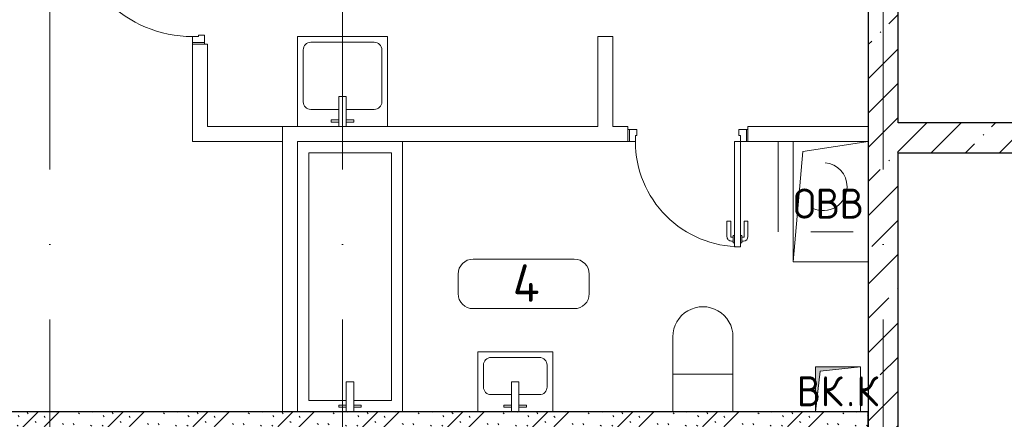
# Model space of a CAD drawing. Header units: millimetres. Extents: x -19737 to 100106, y -4436 to 96517.
# Tile 45 of 59: x 70511 to 77068, y 15500 to 18163. Entities that reach past the tile are written whole.
import ezdxf

# ---------------------------------------------------------------- set-up
doc = ezdxf.new("R2010")
doc.units = ezdxf.units.MM
doc.linetypes.add('ADSK_Линия сетки', pattern=[5000, 4000, -500, 0, -500])
for name, color, linetype, lineweight in [('A-____-NOTE-TEXT', 7, 'Continuous', 18), ('A-AREA-____-IDEN', 7, 'Continuous', 9), ('A-DOOR-____-MCUT', 7, 'Continuous', 9), ('A-DOOR-____-OTLN', 7, 'Continuous', 18), ('A-DOOR-FRAM-MCUT', 7, 'Continuous', 9), ('A-GENM-____-OTLN', 7, 'Continuous', 18), ('A-WALL-____-MCUT', 7, 'Continuous', 40), ('A-WALL-____-PATT', 7, 'Continuous', 40), ('I-WALL-____-MCUT', 7, 'Continuous', 40), ('I-WALL-____-OTLN', 7, 'Continuous', 18), ('M-EQPM-____-OTLN', 7, 'Continuous', 18), ('P-SANR-FIXT-OTLN', 7, 'Continuous', 18), ('S-GRID-____-OTLN', 7, 'Continuous', 9)]:
    doc.layers.add(name, color=color, linetype=linetype, lineweight=lineweight)
doc.styles.add('GOST Common', font='GOST_Common.ttf', dxfattribs={"height": 200})
doc.styles.add('GOST Common_2', font='GOST_Common.ttf', dxfattribs={"height": 250})
pattern_1 = [(45, (0, 0), (-228.0985, 228.0985), []), (45, (228.1, 0), (-228.0985, 228.0985), [403.225, -80.645, 6.706, -73.939])]

# ---------------------------------------------------------------- blocks, each defined once
blk = doc.blocks.new('АР_Дверь однопольная - 900х2100h_800__Глухая_Межкомнатные апарт_тип_эт-1271699-02_К4')
at = {"layer": 'A-DOOR-____-MCUT', "color": 254, "lineweight": 15, "true_color": 0xcccccc}
for p, q in [((400, 850), (360, 850)), ((360, 850), (360, 50)), ((400, 50), (400, 850)), ((360, 50), (400, 50))]:
    blk.add_line(p, q, dxfattribs=at)
at = {"layer": 'A-DOOR-____-OTLN', "color": 254, "lineweight": 5, "true_color": 0xcccccc}
for p, q in [((352, 812.5), (340, 812.5)), ((352, 787.5), (340, 787.5)), ((352, 825), (352, 775)), ((360, 825), (352, 825)), ((400, 825), (408, 825)), ((408, 825), (408, 775)), ((408, 812.5), (420, 812.5)), ((408, 787.5), (420, 787.5)), ((310, 680), (310, 782.5)), ((335, 680), (335, 782.5)), ((352, 775), (360, 775)), ((408, 775), (400, 775)), ((425, 680), (425, 782.5)), ((450, 680), (450, 782.5)), ((335, 680), (310, 680)), ((425, 680), (450, 680))]:
    blk.add_line(p, q, dxfattribs=at)
at = {"layer": 'A-DOOR-____-OTLN', "color": 254, "lineweight": 13, "true_color": 0xcccccc}
blk.add_arc((400, 50), 800, 90, 180, dxfattribs=at)
at = {"layer": 'A-DOOR-____-OTLN', "color": 254, "lineweight": 5, "true_color": 0xcccccc}
for centre, radius, start, end in [((340, 782.5), 30, 90, 180), ((340, 782.5), 4.99, 90, 180), ((420, 782.5), 30, 0, 90), ((420, 782.5), 4.99, 0, 90)]:
    blk.add_arc(centre, radius, start, end, dxfattribs=at)
at = {"layer": 'A-DOOR-FRAM-MCUT', "color": 254, "lineweight": 15, "true_color": 0xcccccc}
for p, q in [((-440, 50), (-450, 50)), ((-400, 50), (-440, 50)), ((-440, 50), (-440, -30)), ((-400, 10), (-400, 50)), ((-390, 10), (-400, 10)), ((-390, -30), (-390, 10)), ((400, 10), (390, 10)), ((390, 10), (390, -30)), ((440, 50), (400, 50)), ((400, 50), (400, 10)), ((440, -30), (440, 50)), ((440, 50), (450, 50)), ((-440, -30), (-450, -30)), ((-440, -30), (-390, -30)), ((390, -30), (440, -30)), ((440, -30), (450, -30))]:
    blk.add_line(p, q, dxfattribs=at)
blk = doc.blocks.new('АР_Дверь однопольная - 800х2100h_700__Глухая_Су апарт_тип_эт-1271877-02_К4')
at = {"layer": 'A-DOOR-____-MCUT', "color": 254, "lineweight": 15, "true_color": 0xcccccc}
for p, q in [((-350, 750), (-350, 50)), ((-310, 750), (-350, 750)), ((-310, 50), (-310, 750)), ((-350, 50), (-310, 50))]:
    blk.add_line(p, q, dxfattribs=at)
at = {"layer": 'A-DOOR-____-OTLN', "color": 254, "lineweight": 5, "true_color": 0xcccccc}
for p, q in [((-358, 725), (-358, 675)), ((-350, 725), (-358, 725)), ((-310, 725), (-302, 725)), ((-302, 725), (-302, 675)), ((-400, 580), (-400, 682.5)), ((-375, 580), (-375, 682.5)), ((-358, 712.5), (-370, 712.5)), ((-358, 687.5), (-370, 687.5)), ((-358, 675), (-350, 675)), ((-302, 675), (-310, 675)), ((-302, 712.5), (-290, 712.5)), ((-302, 687.5), (-290, 687.5)), ((-285, 580), (-285, 682.5)), ((-260, 580), (-260, 682.5)), ((-375, 580), (-400, 580)), ((-285, 580), (-260, 580))]:
    blk.add_line(p, q, dxfattribs=at)
at = {"layer": 'A-DOOR-____-OTLN', "color": 254, "lineweight": 13, "true_color": 0xcccccc}
blk.add_arc((-350, 50), 700, 360, 90, dxfattribs=at)
at = {"layer": 'A-DOOR-____-OTLN', "color": 254, "lineweight": 5, "true_color": 0xcccccc}
for centre, radius, start, end in [((-370, 682.5), 30, 90, 180), ((-370, 682.5), 4.99, 90, 180), ((-290, 682.5), 30, 360, 90), ((-290, 682.5), 4.99, 360, 90)]:
    blk.add_arc(centre, radius, start, end, dxfattribs=at)
at = {"layer": 'A-DOOR-FRAM-MCUT', "color": 254, "lineweight": 15, "true_color": 0xcccccc}
for p, q in [((-390, 50), (-400, 50)), ((-350, 50), (-390, 50)), ((-390, 50), (-390, -30)), ((-350, 10), (-350, 50)), ((-340, 10), (-350, 10)), ((-340, -30), (-340, 10)), ((350, 10), (340, 10)), ((340, 10), (340, -30)), ((390, 50), (350, 50)), ((350, 50), (350, 10)), ((390, -30), (390, 50)), ((390, 50), (400, 50)), ((-390, -30), (-400, -30)), ((-390, -30), (-340, -30)), ((340, -30), (390, -30)), ((390, -30), (400, -30))]:
    blk.add_line(p, q, dxfattribs=at)
blk = doc.blocks.new('АР_Канал вертикальный прямоугольный - ВК_К-5750316-02_К4')
at = {"layer": 'M-EQPM-____-OTLN', "lineweight": 13, "true_color": 0xe2e2e2}
blk.add_hatch(color=254, dxfattribs=at).paths.add_polyline_path([(-150, -150), (-120, 120), (150, 150), (-150, 150)])
at = {"layer": 'M-EQPM-____-OTLN', "color": 253, "lineweight": 13, "true_color": 0xaaaaaa}
for p, q in [((150, 150), (-150, 150)), ((-150, 150), (-150, -150)), ((150, 150), (-150, 150)), ((-150, 150), (-150, -150)), ((-150, -150), (-150, 150)), ((-150, 150), (150, 150)), ((-120, 120), (150, 150)), ((-120, 120), (150, 150)), ((150, -150), (150, 150)), ((150, 150), (150, -150)), ((-150, -150), (-120, 120)), ((-150, -150), (-120, 120)), ((-150, -150), (150, -150)), ((150, -150), (-150, -150))]:
    blk.add_line(p, q, dxfattribs=at)
blk = doc.blocks.new('A-PLU-Bath-2-2D - 700x1800-V43-02_К4')
at = {"layer": 'P-SANR-FIXT-OTLN', "color": 253, "lineweight": 13, "true_color": 0xaaaaaa}
for p, q in [((-900, 350), (900, 350)), ((-900, -350), (-900, 350)), ((900, 350), (-900, 350)), ((-900, 350), (-900, -350)), ((900, 350), (900, -350)), ((900, -350), (900, 350)), ((825, 275), (-825, 275)), ((-825, 275), (-825, 25)), ((825, -275), (825, 275)), ((-870, 75), (-855, 75)), ((-870, 25), (-870, 75)), ((-855, 75), (-855, 25)), ((-700, 25), (-900, 25)), ((-700, -25), (-700, 25)), ((-900, -25), (-700, -25)), ((-870, -25), (-870, -75)), ((-855, -75), (-855, -25)), ((-825, -25), (-825, -275)), ((-870, -75), (-855, -75)), ((-825, -275), (825, -275)), ((900, -350), (-900, -350)), ((-900, -350), (900, -350))]:
    blk.add_line(p, q, dxfattribs=at)
blk = doc.blocks.new('A-PLU-Sink-2D - 400 x 500mm-926715-02_К4')
at = {"layer": 'P-SANR-FIXT-OTLN', "color": 253, "lineweight": 13, "true_color": 0xaaaaaa}
for p, q in [((-234.3, 197.7), (265.7, 197.7)), ((-234.3, -202.3), (-234.3, 197.7)), ((265.7, 197.7), (-234.3, 197.7)), ((-234.3, 197.7), (-234.3, -202.3)), ((265.7, 197.7), (265.7, -202.3)), ((265.7, -202.3), (265.7, 197.7)), ((-145.4, 159.6), (176.8, 159.6)), ((-196.2, -37.2), (-196.2, 108.8)), ((227.6, 108.8), (227.6, -37.2)), ((-9.3, -2.3), (-9.3, -202.3)), ((40.7, -2.3), (-9.3, -2.3)), ((40.7, -202.3), (40.7, -2.3)), ((-9.3, -88), (-145.4, -88)), ((176.8, -88), (40.7, -88)), ((-59.3, -172.3), (-59.3, -157.3)), ((-59.3, -157.3), (-9.3, -157.3)), ((-9.3, -172.3), (-59.3, -172.3)), ((90.7, -157.3), (40.7, -157.3)), ((40.7, -172.3), (90.7, -172.3)), ((90.7, -172.3), (90.7, -157.3)), ((265.7, -202.3), (-234.3, -202.3)), ((-234.3, -202.3), (265.7, -202.3))]:
    blk.add_line(p, q, dxfattribs=at)
for centre, start, end in [((-145.4, 108.8), 90, 180), ((176.8, 108.8), 360, 90), ((-145.4, -37.2), 180, 270), ((176.8, -37.2), 270, 0)]:
    blk.add_arc(centre, 50.8, start, end, dxfattribs=at)
blk = doc.blocks.new('A-FUR-Washing-2D - 600x600-V44-02_К4')
at = {"layer": 'P-SANR-FIXT-OTLN', "color": 253, "lineweight": 13, "true_color": 0xaaaaaa}
for p, q in [((-300, 0), (-300, -600)), ((-300, 0), (-300, -600)), ((-81.9, -600), (200, -600)), ((-81.9, -600), (200, -600))]:
    blk.add_line(p, q, dxfattribs=at)
for start, end in [(360, 85.34467), (244.23191, 360)]:
    blk.add_arc((0, -300), 160, start, end, dxfattribs=at)
blk = doc.blocks.new('A-PLU-toilet-2-2D - L600xW600xH900-V41-02_К4')
at = {"layer": 'P-SANR-FIXT-OTLN', "color": 253, "lineweight": 13, "true_color": 0xaaaaaa}
for p, q in [((-250, 400), (250, 400)), ((-250, 0), (-250, 400)), ((-250, 400), (250, 400)), ((-250, 0), (-250, 400)), ((0, 0), (0, 400)), ((250, 0), (-250, 0)), ((250, 0), (-250, 0))]:
    blk.add_line(p, q, dxfattribs=at)
blk.add_arc((250, 200), 200, 270, 90, dxfattribs=at)
blk.add_arc((250, 200), 200, 270, 90, dxfattribs=at)
blk = doc.blocks.new('A-PLU-Sink-2D - 600 x 600mm-929126-02_К4')
at = {"layer": 'P-SANR-FIXT-OTLN', "color": 253, "lineweight": 13, "true_color": 0xaaaaaa}
for p, q in [((-284.3, 297.7), (315.7, 297.7)), ((-284.3, -302.3), (-284.3, 297.7)), ((315.7, 297.7), (-284.3, 297.7)), ((-284.3, 297.7), (-284.3, -302.3)), ((315.7, 297.7), (315.7, -302.3)), ((315.7, -302.3), (315.7, 297.7)), ((-246.2, -137.2), (-246.2, 208.8)), ((-195.4, 259.6), (226.8, 259.6)), ((277.6, 208.8), (277.6, -137.2)), ((-9.3, -102.3), (-9.3, -302.3)), ((40.7, -102.3), (-9.3, -102.3)), ((40.7, -302.3), (40.7, -102.3)), ((-9.3, -188), (-195.4, -188)), ((226.8, -188), (40.7, -188)), ((-59.3, -272.3), (-59.3, -257.3)), ((-59.3, -257.3), (-9.3, -257.3)), ((90.7, -257.3), (40.7, -257.3)), ((90.7, -272.3), (90.7, -257.3)), ((315.7, -302.3), (-284.3, -302.3)), ((-284.3, -302.3), (315.7, -302.3)), ((-9.3, -272.3), (-59.3, -272.3)), ((40.7, -272.3), (90.7, -272.3))]:
    blk.add_line(p, q, dxfattribs=at)
for centre, start, end in [((-195.4, 208.8), 90, 180), ((226.8, 208.8), 360, 90), ((-195.4, -137.2), 180, 270), ((226.8, -137.2), 270, 0)]:
    blk.add_arc(centre, 50.8, start, end, dxfattribs=at)
blk = doc.blocks.new('АР_Канал вертикальный прямоугольный - ОВВ-2596478-02_К4')
at = {"layer": 'A-GENM-____-OTLN', "color": 253, "lineweight": 13, "true_color": 0xaaaaaa}
for p, q in [((-250, -400), (-250, 400)), ((-250, 400), (250, 400))]:
    blk.add_line(p, q, dxfattribs=at)
at = {"layer": 'M-EQPM-____-OTLN', "color": 253, "lineweight": 13, "true_color": 0xaaaaaa}
for p, q in [((-250, -400), (-250, 400)), ((-250, 400), (250, 400)), ((-185, 335), (250, 400)), ((250, 400), (250, -400)), ((-250, -400), (-185, 335)), ((250, -400), (-250, -400))]:
    blk.add_line(p, q, dxfattribs=at)
blk = doc.blocks.new('Наметкина 10_РД_АР_К4_отсоединено_rvt-1-02_К4')
at = {"layer": 'A-WALL-____-PATT', "lineweight": 5, "true_color": 0xcccccc}
h = blk.add_hatch(dxfattribs=at)
h.set_pattern_fill('FP_20', color=254, style=0, pattern_type=2)
h.set_pattern_definition(pattern_1)
h.paths.add_polyline_path([(94952, 15250), (94955.3, 15250), (94955.3, 23350), (94755.3, 23350), (94755.3, 15250)])
h = blk.add_hatch(dxfattribs=at)
h.set_pattern_fill('FP_20', color=254, style=0, pattern_type=2)
h.set_pattern_definition(pattern_1)
h.paths.add_polyline_path([(96805.3, 17275), (96805.3, 17475), (94955.3, 17475), (94955.3, 17275), (96555.1, 17275)])
h = blk.add_hatch(dxfattribs=at)
h.set_pattern_fill('FP_19', color=254, style=0, pattern_type=2)
h.set_pattern_definition([(135, (300.56, 377.28), (-565.6854, 6e-14), [10, -790]), (135, (349.8, 474.73), (-565.6854, 6e-14), [10, -790]), (135, (423.93, 473.06), (-565.6854, 6e-14), [10, -790]), (135, (229.92, 447.9), (-565.6854, 6e-14), [10, -790]), (135, (155.08, 447.9), (-565.6854, 6e-14), [10, -790]), (135, (114.9, 369.03), (-565.6854, 6e-14), [10, -790]), (135, (132.43, 285.8), (-565.6854, 6e-14), [10, -790]), (135, (214.66, 322), (-565.6854, 6e-14), [10, -790]), (135, (198.16, 261.88), (-565.6854, 6e-14), [10, -790]), (135, (45.2, 272.9), (-565.6854, 6e-14), [10, -790]), (135, (42.32, 336.16), (-565.6854, 6e-14), [10, -790]), (135, (92.26, 192.24), (-565.6854, 6e-14), [10, -790]), (135, (7.07, 149.2), (-565.6854, 6e-14), [10, -790]), (135, (80.6, 95.1), (-565.6854, 6e-14), [10, -790]), (135, (79.53, 36.94), (-565.6854, 6e-14), [10, -790]), (135, (153.87, 74.56), (-565.6854, 6e-14), [10, -790]), (135, (228.35, 124.8), (-565.6854, 6e-14), [10, -790]), (135, (279.75, 180.4), (-565.6854, 6e-14), [10, -790]), (135, (282.9, 31.63), (-565.6854, 6e-14), [10, -790]), (135, (377.38, 53.45), (-565.6854, 6e-14), [10, -790]), (135, (352.28, 102.7), (-565.6854, 6e-14), [10, -790]), (135, (354.05, 0), (-565.6854, 6e-14), [10, -790]), (135, (553.23, 16.45), (-565.6854, 6e-14), [10, -790]), (135, (542.38, 63.45), (-565.6854, 6e-14), [10, -790]), (135, (536.58, 239.3), (-565.6854, 6e-14), [10, -790]), (135, (475.85, 203.9), (-565.6854, 6e-14), [10, -790]), (135, (475.85, 316.54), (-565.6854, 6e-14), [10, -790]), (135, (520.8, 408.7), (-565.6854, 6e-14), [10, -790]), (135, (551.1, 470.8), (-565.6854, 6e-14), [10, -790]), (135, (235.25, 537.93), (-565.6854, 6e-14), [10, -790]), (135, (407.25, 547.65), (-565.6854, 6e-14), [10, -790]), (135, (94.5, 558.6), (-565.6854, 6e-14), [10, -790]), (135, (46.4, 532.3), (-565.6854, 6e-14), [10, -790]), (135, (85.56, 465.04), (-565.6854, 6e-14), [10, -790]), (135, (355.53, 181.14), (-565.6854, 6e-14), [10, -790]), (135, (362.23, 243.6), (-565.6854, 6e-14), [10, -790]), (135, (413.45, 344.1), (-565.6854, 6e-14), [10, -790]), (135, (286.3, 273.25), (-565.6854, 6e-14), [10, -790]), (135, (423.02, 263.72), (-565.6854, 6e-14), [10, -790]), (135, (162.94, 190.2), (-565.6854, 6e-14), [10, -790]), (135, (470.25, 120.93), (-565.6854, 6e-14), [10, -790]), (135, (484.48, 9.78), (-565.6854, 6e-14), [10, -790]), (45, (0, 212.13), (-565.6854, 0), []), (45, (212.13, 0), (-565.6854, 0), []), (45, (353.55, 0), (-565.6854, 0), []), (45, (0, 353.55), (-565.6854, 0), [])])
h.paths.add_polyline_path([(94405.3, 15350), (94755.3, 15350), (94755.3, 15550), (86705.3, 15550), (86705.3, 15350), (94205.3, 15350)])
at = {"layer": 'A-WALL-____-MCUT', "color": 254, "lineweight": 30, "true_color": 0xcccccc}
for p, q in [((94755.3, 23350), (94755.3, 15250)), ((94955.3, 17475), (94955.3, 19300)), ((96805.3, 17475), (94955.3, 17475)), ((94955.3, 15250), (94955.3, 17275)), ((94955.3, 17275), (96805.3, 17275))]:
    blk.add_line(p, q, dxfattribs=at)
at = {"layer": 'I-WALL-____-MCUT', "color": 254, "lineweight": 30, "true_color": 0xcccccc}
for p, q in [((94755.3, 15550), (86705.3, 15550)), ((94755.3, 15350), (94755.3, 15550))]:
    blk.add_line(p, q, dxfattribs=at)
at = {"layer": 'I-WALL-____-OTLN', "color": 254, "lineweight": 13, "true_color": 0xcccccc}
for p, q in [((92955.3, 17450), (92955.3, 18050)), ((92955.3, 18050), (93055.3, 18050)), ((93055.3, 18050), (93055.3, 17450)), ((90255.3, 17350), (90255.3, 18000)), ((90355.3, 18000), (90255.3, 18000)), ((90355.3, 18000), (90355.3, 17450)), ((90355.3, 17450), (90855.3, 17450)), ((90855.3, 15550), (90855.3, 17450)), ((90955.3, 17450), (90855.3, 17450)), ((90855.3, 17350), (90855.3, 17450)), ((90955.3, 17450), (92955.3, 17450)), ((93055.3, 17450), (93155.3, 17450)), ((93155.3, 17350), (93155.3, 17450)), ((93955.3, 17450), (94755.3, 17450)), ((93955.3, 17450), (93955.3, 17350)), ((90255.3, 17350), (90355.3, 17350)), ((90855.3, 17350), (90355.3, 17350)), ((93155.3, 17350), (90955.3, 17350)), ((90955.3, 17350), (90955.3, 15550)), ((94755.3, 17350), (93955.3, 17350))]:
    blk.add_line(p, q, dxfattribs=at)
at = {"layer": 'A-DOOR-____-OTLN', "color": 254, "lineweight": 13, "true_color": 0xcccccc}
for name, p, rotation in [('АР_Дверь однопольная - 900х2100h_800__Глухая_Межкомнатные апарт_тип_эт-1271699-02_К4', (90305.3, 18450), 89.9999999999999), ('АР_Дверь однопольная - 800х2100h_700__Глухая_Су апарт_тип_эт-1271877-02_К4', (93555.3, 17400), 180)]:
    blk.add_blockref(name, p, dxfattribs=dict(at, rotation=rotation))
at = {"layer": 'M-EQPM-____-OTLN', "color": 253, "lineweight": 5, "true_color": 0xaaaaaa}
for name, p in [('АР_Канал вертикальный прямоугольный - ОВВ-2596478-02_К4', (94505.3, 16950)), ('АР_Канал вертикальный прямоугольный - ВК_К-5750316-02_К4', (94555.3, 15700))]:
    blk.add_blockref(name, p, dxfattribs=at)
at = {"layer": 'P-SANR-FIXT-OTLN', "color": 253, "lineweight": 5, "true_color": 0xaaaaaa}
for name, p in [('A-PLU-Sink-2D - 600 x 600mm-929126-02_К4', (91239.6, 17752.4)), ('A-FUR-Washing-2D - 600x600-V44-02_К4', (94455.3, 17350)), ('A-PLU-Sink-2D - 400 x 500mm-926715-02_К4', (92389.6, 15752.4))]:
    blk.add_blockref(name, p, dxfattribs=at)
for name, p, rotation in [('A-PLU-Bath-2-2D - 700x1800-V43-02_К4', (91305.3, 16450), 89.99999999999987), ('A-PLU-toilet-2-2D - L600xW600xH900-V41-02_К4', (93855.3, 15800), 89.99999999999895)]:
    blk.add_blockref(name, p, dxfattribs=dict(at, rotation=rotation))
at = {"layer": 'A-____-NOTE-TEXT', "color": 253, "lineweight": 5, "true_color": 0xaaaaaa, "char_height": 200, "attachment_point": 1, "style": 'GOST Common'}
for s, insert, width in [('ОВВ', (94257.1, 17037.2), 609.282), ('ВК', (94280.1, 15787.2), 400.844), ('\\fGOST Common|b0|i0|c204|p34|;К', (94677, 15787.2), 192.405), ('\\fGOST Common|b0|i0|c204|p34|;.', (94610.8, 15787.2), 80.169)]:
    blk.add_mtext(s, dxfattribs=dict(at, insert=insert, width=width))
blk = doc.blocks.new('Марка помещения 2 - Марка помещения 2-1605974-02_К4')
at = {"layer": 'A-AREA-____-IDEN', "color": 253, "true_color": 0xaaaaaa}
for p, q in [((-1.797, 0.841), (1.569, 0.841)), ((-2.297, -0.309), (-2.297, 0.341)), ((2.069, 0.341), (2.069, -0.309)), ((1.569, -0.809), (-1.797, -0.809))]:
    blk.add_line(p, q, dxfattribs=at)
for centre, start, end in [((-1.797, 0.341), 90, 180), ((1.569, 0.341), 0, 90), ((-1.797, -0.309), 180, 270), ((1.569, -0.309), 270, 360)]:
    blk.add_arc(centre, 0.5, start, end, dxfattribs=at)

msp = doc.modelspace()

# ---------------------------------------------------------------- linework, layer by layer
at = {"layer": 'S-GRID-____-OTLN', "color": 253, "linetype": 'ADSK_Линия сетки', "true_color": 0xaaaaaa}
for p, q in [((70711.2, -2836.1), (70711.2, 27708.6)), ((72661.2, -2836.1), (72661.2, 27708.6)), ((76261.2, -2836.1), (76261.2, 27708.6))]:
    msp.add_line(p, q, dxfattribs=at)

# ---------------------------------------------------------------- block references
at = {"lineweight": 5}
msp.add_blockref('Наметкина 10_РД_АР_К4_отсоединено_rvt-1-02_К4', (-18594.1, 0), dxfattribs=at)
at = {"layer": 'A-AREA-____-IDEN', "color": 253, "true_color": 0xaaaaaa, "xscale": 199.9999999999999, "yscale": 199.9999999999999, "zscale": 199.9999999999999}
msp.add_blockref('Марка помещения 2 - Марка помещения 2-1605974-02_К4', (73890.2, 16399), dxfattribs=at)

# ---------------------------------------------------------------- texts
at = {"layer": 'A-AREA-____-IDEN', "color": 253, "true_color": 0xaaaaaa, "insert": (73794.7, 16532.8), "char_height": 250, "width": 240.506, "attachment_point": 1, "style": 'GOST Common_2'}
msp.add_mtext('\\fGOST Common|b0|i0|c204|p34|;4', dxfattribs=at)

doc.saveas('drawing.dxf')
